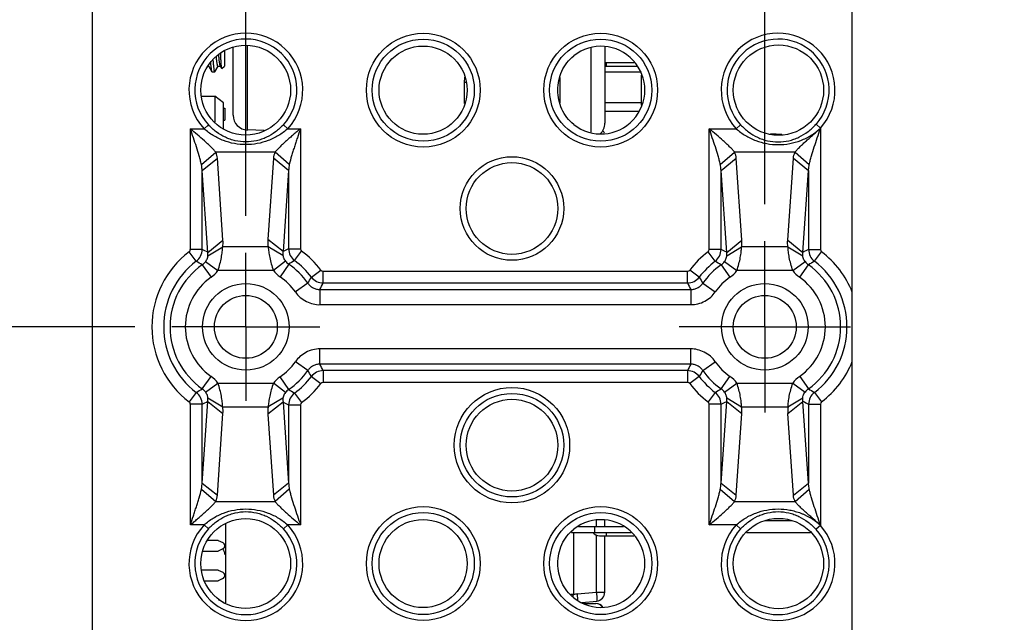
# Model space of a CAD drawing. Header units: inches. Extents: x 0 to 34, y 0 to 22.
# Tile 7 of 121: x 7.7 to 9.4, y 9.8 to 10.9. Entities that reach past the tile are written whole.
import ezdxf

# ---------------------------------------------------------------- set-up
doc = ezdxf.new("R2010")
doc.units = ezdxf.units.IN
doc.header["$LTSCALE"] = 1.87
doc.header["$MEASUREMENT"] = 0
doc.linetypes.add('CENTER', pattern=[0.6, 0.375, -0.075, 0.075, -0.075])
doc.layers.get('0').update_dxf_attribs({"linetype": 'CONTINUOUS'})
for name, color, linetype in [('02___PRT_ALL_AXES', 7, 'CONTINUOUS'), ('COSMETIC', 7, 'CONTINUOUS'), ('DEFAULT_1', 7, 'CENTER'), ('DIMENSIONS', 7, 'CONTINUOUS')]:
    doc.layers.add(name, color=color, linetype=linetype)
doc.styles.get("Standard").update_dxf_attribs({"font": 'txt', "width": 0.8})
doc.dimstyles.new('DIMSTYLE_1', dxfattribs={"dimtxt": 0.125, "dimasz": 0.18, "dimexe": 0.125, "dimexo": 0.0625, "dimgap": 0.0625, "dimtad": 0, "dimtih": 1, "dimtoh": 1, "dimdec": 3, "dimzin": 4, "dimdsep": 46, "dimtxsty": 'STANDARD', "dimblk": '_FILLED', "dimblk1": '_FILLED', "dimblk2": '_FILLED', "dimcen": 0.09, "dimadec": 0, "dimazin": 0, "dimtp": 0.001, "dimtm": 0.001, "dimtfac": 1, "dimtdec": 3, "dimtofl": 0, "dimtmove": 0, "dimatfit": 3, "dimldrblk": '_FILLED', "dimfxl": 1, "dimtolj": 1, "dimtzin": 4, "dimarcsym": 0})

# ---------------------------------------------------------------- blocks, each defined once
blk = doc.blocks.new('_FILLED')
at = {"color": 0, "linetype": 'BYBLOCK'}
blk.add_solid([(0, 0), (-1, 0.1736), (-1, -0.1736)], dxfattribs=at)
blk = doc.blocks.new('*D5')
at = {"layer": 'DIMENSIONS', "color": 2, "linetype": 'CONTINUOUS'}
for p, q in [((5.5497, 11.277), (5.5497, 11.637)), ((7.7822, 11.277), (5.4247, 11.277)), ((7.9171, 10.337), (5.4247, 10.337)), ((5.5497, 10.337), (5.5497, 9.977))]:
    blk.add_line(p, q, dxfattribs=at)
at = {"layer": 'DIMENSIONS', "color": 2, "linetype": 'CONTINUOUS', "xscale": 0.18, "yscale": 0.18, "zscale": 0.18}
for p, rotation in [((5.5497, 11.277), 270), ((5.5497, 10.337), 90)]:
    blk.add_blockref('_FILLED', p, dxfattribs=dict(at, rotation=rotation))
at = {"layer": 'DIMENSIONS', "color": 2, "linetype": 'CONTINUOUS', "insert": (5.5497, 10.8695), "char_height": 0.125, "width": 1.225, "attachment_point": 2, "line_spacing_factor": 0.9}
blk.add_mtext('.940{\\Ftxt.shx;\\W1.000000;\\H0.125000; }[23.88]', dxfattribs=at)
blk = doc.blocks.new('*D6')
at = {"layer": 'DIMENSIONS', "color": 2, "linetype": 'CONTINUOUS'}
for p, q in [((8.1047, 10.5246), (8.1047, 12.652)), ((8.9822, 10.5445), (8.9822, 12.652)), ((8.1047, 12.527), (7.7447, 12.527)), ((8.9822, 12.527), (9.3422, 12.527))]:
    blk.add_line(p, q, dxfattribs=at)
at = {"layer": 'DIMENSIONS', "color": 2, "linetype": 'CONTINUOUS', "xscale": 0.18, "yscale": 0.18, "zscale": 0.18}
blk.add_blockref('_FILLED', (8.1047, 12.527), dxfattribs=at)
at = {"layer": 'DIMENSIONS', "color": 2, "linetype": 'CONTINUOUS', "xscale": 0.18, "yscale": 0.18, "zscale": 0.18, "rotation": 180}
blk.add_blockref('_FILLED', (8.9822, 12.527), dxfattribs=at)
at = {"layer": 'DIMENSIONS', "color": 2, "linetype": 'CONTINUOUS', "insert": (8.3935, 12.5895), "char_height": 0.125, "width": 0.7, "attachment_point": 2, "line_spacing_factor": 0.9}
blk.add_mtext('.878\\P[22.29]', dxfattribs=at)
blk = doc.blocks.new('*D7')
at = {"layer": 'DIMENSIONS', "color": 2, "linetype": 'CONTINUOUS'}
for p, q in [((6.7997, 10.9395), (6.7997, 11.902)), ((8.1047, 10.5246), (8.1047, 11.902)), ((6.7997, 11.777), (6.428, 11.777)), ((8.1047, 11.777), (8.4647, 11.777))]:
    blk.add_line(p, q, dxfattribs=at)
at = {"layer": 'DIMENSIONS', "color": 2, "linetype": 'CONTINUOUS', "xscale": 0.18, "yscale": 0.18, "zscale": 0.18}
blk.add_blockref('_FILLED', (6.7997, 11.777), dxfattribs=at)
at = {"layer": 'DIMENSIONS', "color": 2, "linetype": 'CONTINUOUS', "xscale": 0.18, "yscale": 0.18, "zscale": 0.18, "rotation": 180}
blk.add_blockref('_FILLED', (8.1047, 11.777), dxfattribs=at)
at = {"layer": 'DIMENSIONS', "color": 2, "linetype": 'CONTINUOUS', "insert": (6.3655, 11.8395), "char_height": 0.125, "width": 1.325, "attachment_point": 3, "line_spacing_factor": 0.9}
blk.add_mtext('1.305{\\Ftxt.shx;\\W1.000000;\\H0.125000; }[33.15]', dxfattribs=at)
blk = doc.blocks.new('*D8')
at = {"layer": 'DIMENSIONS', "color": 2, "linetype": 'CONTINUOUS'}
for p, q in [((8.9822, 10.5445), (8.9822, 11.902)), ((10.4497, 10.9395), (10.4497, 11.902)), ((8.9822, 11.777), (8.6222, 11.777)), ((10.4497, 11.777), (10.8334, 11.777))]:
    blk.add_line(p, q, dxfattribs=at)
at = {"layer": 'DIMENSIONS', "color": 2, "linetype": 'CONTINUOUS', "xscale": 0.18, "yscale": 0.18, "zscale": 0.18}
blk.add_blockref('_FILLED', (8.9822, 11.777), dxfattribs=at)
at = {"layer": 'DIMENSIONS', "color": 2, "linetype": 'CONTINUOUS', "xscale": 0.18, "yscale": 0.18, "zscale": 0.18, "rotation": 180}
blk.add_blockref('_FILLED', (10.4497, 11.777), dxfattribs=at)
at = {"layer": 'DIMENSIONS', "color": 2, "linetype": 'CONTINUOUS', "insert": (10.8959, 11.8395), "char_height": 0.125, "width": 1.325, "attachment_point": 1, "line_spacing_factor": 0.9}
blk.add_mtext('1.468{\\Ftxt.shx;\\W1.000000;\\H0.125000; }[37.27]', dxfattribs=at)
blk = doc.blocks.new('*D9')
at = {"layer": 'DIMENSIONS', "color": 2, "linetype": 'CONTINUOUS'}
for p, q in [((7.9171, 10.337), (4.6747, 10.337)), ((4.7997, 10.337), (4.7997, 7.862)), ((4.7997, 5.137), (4.7997, 7.612)), ((7.8297, 5.137), (4.6747, 5.137))]:
    blk.add_line(p, q, dxfattribs=at)
at = {"layer": 'DIMENSIONS', "color": 2, "linetype": 'CONTINUOUS', "xscale": 0.18, "yscale": 0.18, "zscale": 0.18}
for p, rotation in [((4.7997, 10.337), 90), ((4.7997, 5.137), 270)]:
    blk.add_blockref('_FILLED', p, dxfattribs=dict(at, rotation=rotation))
at = {"layer": 'DIMENSIONS', "color": 2, "linetype": 'CONTINUOUS', "insert": (4.7997, 7.7995), "char_height": 0.125, "width": 1.425, "attachment_point": 2, "line_spacing_factor": 0.9}
blk.add_mtext('5.200{\\Ftxt.shx;\\W1.000000;\\H0.125000; }[132.08]', dxfattribs=at)

msp = doc.modelspace()

# ---------------------------------------------------------------- linework, layer by layer
at = {"color": 7, "linetype": 'CONTINUOUS'}
for p, q in [((7.8447, 11.277), (7.8447, 4.427)), ((9.1297, 4.427), (9.1297, 11.277)), ((8.0832, 10.6946), (8.0832, 10.8093)), ((8.1074, 10.6697), (8.1074, 10.813)), ((8.688, 10.8083), (8.688, 10.6658)), ((8.7117, 10.8112), (8.7117, 10.681)), ((8.0684, 10.8026), (8.0684, 10.7778)), ((8.0409, 10.7778), (8.0419, 10.7778)), ((8.0417, 10.7781), (8.0415, 10.7785)), ((8.0417, 10.7781), (8.0474, 10.7682)), ((8.0521, 10.7682), (8.0576, 10.7778)), ((8.0575, 10.7778), (8.0615, 10.7778)), ((8.0614, 10.7781), (8.0615, 10.7778)), ((8.0615, 10.7778), (8.064, 10.7736)), ((8.0642, 10.7736), (8.064, 10.7736)), ((8.7621, 10.783), (8.7117, 10.783)), ((8.7671, 10.777), (8.7117, 10.777)), ((8.7147, 10.777), (8.7147, 10.783)), ((8.0477, 10.768), (8.0474, 10.7682)), ((8.0518, 10.768), (8.0521, 10.7682)), ((8.4744, 10.7589), (8.4741, 10.7501)), ((8.6354, 10.7582), (8.6354, 10.7158)), ((8.7737, 10.7672), (8.7117, 10.7672)), ((8.7737, 10.7118), (8.7737, 10.7623)), ((8.4741, 10.7501), (8.4741, 10.7143)), ((8.0671, 10.7065), (8.0691, 10.7065)), ((8.0691, 10.7065), (8.0691, 10.6865)), ((8.7117, 10.7164), (8.7737, 10.7164)), ((8.7697, 10.7007), (8.7117, 10.7007)), ((8.034, 10.6718), (8.0413, 10.6786)), ((8.0671, 10.6865), (8.0691, 10.6865)), ((8.1755, 10.6718), (8.1682, 10.6786)), ((8.9413, 10.6786), (8.934, 10.6718)), ((9.0689, 10.6793), (9.0762, 10.6727)), ((9.0762, 10.6727), (9.0762, 10.4678)), ((8.0108, 10.4678), (8.0108, 10.6718)), ((8.0108, 10.6718), (8.034, 10.6718)), ((8.1356, 10.6687), (8.1074, 10.6697)), ((8.1755, 10.6718), (8.197, 10.6718)), ((8.197, 10.6718), (8.197, 10.4691)), ((8.8883, 10.4678), (8.8883, 10.6718)), ((8.8883, 10.6718), (8.934, 10.6718)), ((9.0109, 10.6618), (8.9916, 10.6631)), ((8.0295, 10.6115), (8.0537, 10.632)), ((8.154, 10.632), (8.0537, 10.632)), ((8.1782, 10.6115), (8.154, 10.632)), ((8.907, 10.6115), (8.9312, 10.632)), ((9.0333, 10.632), (8.9312, 10.632)), ((9.0333, 10.632), (9.0575, 10.6115)), ((8.0307, 10.6013), (8.0565, 10.6218)), ((8.066, 10.4835), (8.0565, 10.6218)), ((8.1512, 10.6218), (8.1418, 10.4848)), ((8.177, 10.6013), (8.1512, 10.6218)), ((8.9082, 10.6013), (8.934, 10.6218)), ((8.9435, 10.4835), (8.934, 10.6218)), ((9.0209, 10.4835), (9.0305, 10.6218)), ((9.0305, 10.6218), (9.0562, 10.6013)), ((8.0307, 10.4678), (8.0307, 10.6013)), ((8.0403, 10.4629), (8.0307, 10.6013)), ((8.177, 10.6013), (8.1675, 10.4642)), ((8.177, 10.6013), (8.177, 10.4691)), ((8.9082, 10.4678), (8.9082, 10.6013)), ((8.9178, 10.4629), (8.9082, 10.6013)), ((9.0467, 10.4629), (9.0562, 10.6013)), ((9.0562, 10.6013), (9.0562, 10.4678)), ((8.0403, 10.4629), (8.066, 10.4835)), ((8.1675, 10.4642), (8.1418, 10.4848)), ((8.9178, 10.4629), (8.9435, 10.4835)), ((9.0209, 10.4835), (9.0467, 10.4629)), ((8.0208, 10.4479), (8.0088, 10.4638)), ((8.0307, 10.4678), (8.0108, 10.4678)), ((8.0405, 10.4571), (8.0656, 10.4721)), ((8.1424, 10.4721), (8.0656, 10.4721)), ((8.1674, 10.4577), (8.1424, 10.4721)), ((8.177, 10.4691), (8.197, 10.4691)), ((8.1872, 10.449), (8.199, 10.4651)), ((8.8983, 10.4479), (8.8863, 10.4638)), ((8.9082, 10.4678), (8.8883, 10.4678)), ((8.918, 10.4571), (8.9431, 10.4721)), ((9.0214, 10.4721), (8.9431, 10.4721)), ((9.0214, 10.4721), (9.0465, 10.4571)), ((9.0562, 10.4678), (9.0762, 10.4678)), ((9.0661, 10.4479), (9.0782, 10.4638)), ((8.031, 10.4419), (8.0458, 10.4208)), ((8.0367, 10.4475), (8.0575, 10.4322)), ((8.1715, 10.4481), (8.1512, 10.4322)), ((8.1771, 10.4429), (8.1625, 10.4216)), ((8.9085, 10.4419), (8.9233, 10.4208)), ((8.9142, 10.4475), (8.935, 10.4322)), ((9.0295, 10.4322), (9.0503, 10.4475)), ((9.0412, 10.4208), (9.056, 10.4419)), ((8.1512, 10.4322), (8.0575, 10.4322)), ((8.2156, 10.4209), (8.2315, 10.433)), ((8.2355, 10.4111), (8.2355, 10.431)), ((8.2355, 10.431), (8.8515, 10.431)), ((8.8515, 10.4111), (8.8515, 10.431)), ((8.8714, 10.4209), (8.8555, 10.433)), ((9.0295, 10.4322), (8.935, 10.4322)), ((8.2096, 10.4108), (8.1885, 10.396)), ((8.2355, 10.4111), (8.8515, 10.4111)), ((8.8774, 10.4108), (8.8985, 10.396)), ((8.23, 10.4002), (8.23, 10.3745)), ((8.23, 10.4002), (8.857, 10.4002)), ((8.857, 10.4002), (8.857, 10.3745)), ((8.23, 10.3745), (8.857, 10.3745)), ((8.23, 10.2739), (8.23, 10.2996)), ((8.857, 10.2996), (8.23, 10.2996)), ((8.857, 10.2739), (8.857, 10.2996)), ((8.2096, 10.2633), (8.1885, 10.2781)), ((8.857, 10.2739), (8.23, 10.2739)), ((8.8774, 10.2633), (8.8985, 10.2781)), ((8.2355, 10.263), (8.2355, 10.2431)), ((8.8515, 10.263), (8.2355, 10.263)), ((8.8515, 10.263), (8.8515, 10.2431)), ((8.031, 10.2322), (8.0458, 10.2533)), ((8.0367, 10.2266), (8.0575, 10.2418)), ((8.0575, 10.2418), (8.1512, 10.2418)), ((8.1715, 10.226), (8.1512, 10.2418)), ((8.1771, 10.2312), (8.1625, 10.2525)), ((8.2156, 10.2531), (8.2315, 10.2411)), ((8.8515, 10.2431), (8.2355, 10.2431)), ((8.8714, 10.2531), (8.8555, 10.2411)), ((8.9085, 10.2322), (8.9233, 10.2533)), ((8.9142, 10.2266), (8.935, 10.2418)), ((8.935, 10.2418), (9.0295, 10.2418)), ((9.0295, 10.2418), (9.0503, 10.2266)), ((9.0412, 10.2533), (9.056, 10.2322)), ((8.0208, 10.2262), (8.0088, 10.2103)), ((8.1872, 10.2251), (8.199, 10.209)), ((8.8983, 10.2262), (8.8863, 10.2103)), ((9.0661, 10.2262), (9.0782, 10.2103)), ((8.0307, 10.0728), (8.0403, 10.2111)), ((8.0403, 10.2111), (8.066, 10.1906)), ((8.0405, 10.217), (8.0656, 10.202)), ((8.1675, 10.2099), (8.1418, 10.1893)), ((8.1674, 10.2164), (8.1424, 10.202)), ((8.1675, 10.2099), (8.177, 10.0728)), ((8.9082, 10.0728), (8.9178, 10.2111)), ((8.9178, 10.2111), (8.9435, 10.1906)), ((8.918, 10.217), (8.9431, 10.202)), ((9.0209, 10.1906), (9.0467, 10.2111)), ((9.0214, 10.202), (9.0465, 10.217)), ((9.0562, 10.0728), (9.0467, 10.2111)), ((8.0108, 10.0022), (8.0108, 10.2063)), ((8.0307, 10.2063), (8.0108, 10.2063)), ((8.0307, 10.0728), (8.0307, 10.2063)), ((8.0565, 10.0523), (8.066, 10.1906)), ((8.0656, 10.202), (8.1424, 10.202)), ((8.177, 10.205), (8.177, 10.0728)), ((8.177, 10.205), (8.197, 10.205)), ((8.197, 10.205), (8.197, 10.0022)), ((8.8883, 10.0022), (8.8883, 10.2063)), ((8.9082, 10.2063), (8.8883, 10.2063)), ((8.9082, 10.0728), (8.9082, 10.2063)), ((8.934, 10.0523), (8.9435, 10.1906)), ((8.9431, 10.202), (9.0214, 10.202)), ((9.0305, 10.0523), (9.0209, 10.1906)), ((9.0562, 10.2063), (9.0562, 10.0728)), ((9.0562, 10.2063), (9.0762, 10.2063)), ((9.0762, 10.2063), (9.0762, 10.0014)), ((8.1418, 10.1893), (8.1512, 10.0523)), ((8.0295, 10.0626), (8.0537, 10.0421)), ((8.0307, 10.0728), (8.0565, 10.0523)), ((8.177, 10.0728), (8.1512, 10.0523)), ((8.1782, 10.0626), (8.154, 10.0421)), ((8.907, 10.0626), (8.9312, 10.0421)), ((8.9082, 10.0728), (8.934, 10.0523)), ((9.0305, 10.0523), (9.0562, 10.0728)), ((9.0333, 10.0421), (9.0575, 10.0626)), ((8.0537, 10.0421), (8.154, 10.0421)), ((8.9312, 10.0421), (9.0333, 10.0421)), ((8.6975, 9.9995), (8.6975, 10.0112)), ((8.7117, 9.9995), (8.7117, 10.0112)), ((9.0287, 10.0093), (8.9826, 10.0093)), ((8.034, 10.0022), (8.0108, 10.0022)), ((8.034, 10.0022), (8.0413, 9.9955)), ((8.0701, 10.0036), (8.0701, 9.8705)), ((8.1755, 10.0022), (8.1682, 9.9955)), ((8.197, 10.0022), (8.1755, 10.0022)), ((8.6556, 9.9913), (8.6556, 9.9896)), ((8.6671, 9.9995), (8.7431, 9.9995)), ((8.695, 9.9896), (8.695, 9.9995)), ((8.934, 10.0022), (8.8883, 10.0022)), ((8.934, 10.0022), (8.9413, 9.9955)), ((9.0762, 10.0014), (9.0689, 9.9948)), ((8.058, 9.976), (8.0394, 9.976)), ((8.058, 9.976), (8.0656, 9.9725)), ((8.6556, 9.9896), (8.7564, 9.9896)), ((8.6591, 9.9799), (8.6591, 9.9896)), ((8.6591, 9.8845), (8.6591, 9.9799)), ((8.6975, 9.8885), (8.6975, 9.985)), ((8.7029, 9.9837), (8.7614, 9.9837)), ((8.7117, 9.8885), (8.7117, 9.9837)), ((8.7147, 9.9837), (8.7147, 9.9896)), ((8.9512, 9.9896), (9.0593, 9.9896)), ((8.0325, 9.958), (8.058, 9.958)), ((8.0656, 9.9616), (8.058, 9.958)), ((8.058, 9.926), (8.0296, 9.926)), ((8.058, 9.926), (8.0656, 9.9225)), ((8.0354, 9.908), (8.058, 9.908)), ((8.0656, 9.9116), (8.058, 9.908)), ((8.058, 9.876), (8.0656, 9.8725)), ((8.6591, 9.8845), (8.654, 9.8845)), ((8.6574, 9.8824), (8.6591, 9.8845)), ((8.6649, 9.8856), (8.6975, 9.8885)), ((8.6649, 9.8856), (8.6656, 9.8751)), ((8.673, 9.8713), (8.698, 9.8735)), ((8.6975, 9.8885), (8.7117, 9.8885)), ((8.6764, 9.8695), (8.6967, 9.8695))]:
    msp.add_line(p, q, dxfattribs=at)
at = {"color": 6, "linetype": 'CONTINUOUS'}
for p, q in [((8.0296, 10.727), (8.0521, 10.727)), ((8.0521, 10.727), (8.0521, 10.683)), ((8.0671, 10.7153), (8.0521, 10.727)), ((8.0671, 10.6722), (8.0671, 10.7153))]:
    msp.add_line(p, q, dxfattribs=at)
at = {"color": 7, "linetype": 'CONTINUOUS'}
for centre, radius in [((8.4047, 10.737), 0.0962), ((8.4047, 10.737), 0.0863), ((8.7047, 10.737), 0.0962), ((8.7047, 10.737), 0.0863), ((8.5547, 10.537), 0.0875), ((8.5547, 10.537), 0.0775), ((8.1047, 10.337), 0.0732), ((8.9822, 10.337), 0.0732), ((8.1047, 10.337), 0.0532), ((8.9822, 10.337), 0.0532), ((8.5547, 10.137), 0.0975), ((8.5547, 10.137), 0.0875), ((8.5547, 10.137), 0.0775), ((8.4047, 9.937), 0.0962), ((8.4047, 9.937), 0.0863), ((8.7047, 9.937), 0.0962), ((8.7047, 9.937), 0.0863)]:
    msp.add_circle(centre, radius, dxfattribs=at)
for centre, radius, start, end in [((8.1047, 10.737), 0.0962, 317.3287, 222.6713), ((8.1047, 10.737), 0.0863, 317.3287, 222.6713), ((9.0047, 10.737), 0.0962, 317.9947, 222.6713), ((9.0047, 10.737), 0.0863, 317.9749, 222.6713), ((8.4733, 10.6966), 0.0535, 85.0646, 89.0899), ((8.1082, 10.6946), 0.025, 180, 268), ((8.6867, 10.681), 0.025, 313.6027, 360), ((8.6967, 10.6595), 0.015, 18.3399, 39.5947), ((8.1955, 10.481), 0.0539, 176.0293, 189.5918), ((8.1047, 10.337), 0.159, 127.1276, 232.8724), ((8.0058, 10.4678), 0.00499, 307.123, 0.0046), ((8.0057, 10.4678), 0.025, 307.1927, 359.9349), ((7.7148, 9.8322), 0.7098, 62.7039, 63.5669), ((8.4883, 9.8529), 0.6903, 116.8081, 117.6903), ((8.202, 10.4691), 0.025, 180.0663, 233.5692), ((8.202, 10.4691), 0.00499, 179.9952, 233.6403), ((8.1047, 10.337), 0.159, 37.1276, 53.6355), ((8.9822, 10.337), 0.159, 127.1276, 142.8724), ((8.8833, 10.4678), 0.00499, 307.123, 0.0046), ((8.8832, 10.4678), 0.025, 307.1927, 359.9349), ((8.5923, 9.8322), 0.7098, 62.7039, 63.5669), ((9.3674, 9.8416), 0.6992, 116.4265, 117.3026), ((9.0813, 10.4678), 0.025, 180.0651, 232.8073), ((9.0812, 10.4678), 0.00499, 179.9954, 232.877), ((8.9822, 10.337), 0.159, 21.5401, 52.8724), ((8.1047, 10.337), 0.139, 127.1276, 232.8724), ((8.1047, 10.337), 0.1282, 125.1393, 234.8607), ((7.7705, 10.0145), 0.5004, 58.6409, 59.9892), ((8.0167, 10.4622), 0.0249, 305.0452, 323.6659), ((8.1911, 10.4635), 0.0249, 218.0671, 235.7445), ((8.4325, 10.0311), 0.4846, 120.4171, 121.8131), ((8.1047, 10.337), 0.1282, 35.1393, 55.6574), ((8.1047, 10.337), 0.139, 37.1276, 53.6355), ((8.9822, 10.337), 0.139, 127.1276, 142.8724), ((8.9822, 10.337), 0.1282, 125.1393, 144.8607), ((8.648, 10.0145), 0.5004, 58.6409, 59.9892), ((8.8942, 10.4622), 0.0249, 305.0452, 323.6659), ((9.0703, 10.4622), 0.0249, 216.3341, 234.9548), ((9.3113, 10.0231), 0.4904, 119.997, 121.3729), ((8.9822, 10.337), 0.1282, 305.1393, 54.8607), ((8.9822, 10.337), 0.139, 307.1276, 52.8724), ((8.0166, 10.4623), 0.0507, 305.1327, 323.7), ((8.1911, 10.4635), 0.0507, 218.0208, 235.6633), ((8.2355, 10.436), 0.00499, 217.123, 270.0046), ((8.8515, 10.436), 0.00499, 269.9954, 322.877), ((8.8941, 10.4623), 0.0507, 305.1327, 323.7), ((9.0704, 10.4623), 0.0507, 216.3, 234.8673), ((8.1047, 10.337), 0.1024, 125.1393, 234.8607), ((8.1047, 10.337), 0.1024, 35.1393, 55.6574), ((7.7822, 10.6712), 0.5004, 328.6409, 329.9892), ((8.2355, 10.4361), 0.025, 217.1927, 269.9349), ((7.6032, 10.7254), 0.7061, 332.5825, 333.5679), ((8.8515, 10.4361), 0.025, 270.0651, 322.8073), ((9.4732, 10.72), 0.6942, 206.4236, 207.4259), ((9.2962, 10.6661), 0.4904, 209.997, 211.3728), ((8.9822, 10.337), 0.1024, 125.1393, 144.8607), ((8.9822, 10.337), 0.1024, 305.1393, 54.8607), ((8.1047, 10.337), 0.1024, 304.3426, 324.8607), ((7.6138, 9.9541), 0.6941, 26.4236, 27.426), ((9.4838, 9.9487), 0.7061, 152.5825, 153.5679), ((8.9822, 10.337), 0.1024, 215.1393, 234.8607), ((8.9822, 10.337), 0.159, 307.1276, 338.46), ((8.1047, 10.337), 0.1282, 304.3426, 324.8607), ((7.7908, 10.0079), 0.4904, 29.997, 31.3729), ((8.2355, 10.238), 0.025, 90.0651, 142.8073), ((8.8515, 10.238), 0.025, 37.1927, 89.9349), ((9.3047, 10.0029), 0.5004, 148.6409, 149.9892), ((8.9822, 10.337), 0.1282, 215.1393, 234.8607), ((8.0166, 10.2118), 0.0507, 36.3, 54.8673), ((8.1911, 10.2106), 0.0507, 124.3367, 141.9792), ((8.1047, 10.337), 0.139, 306.3645, 322.8724), ((8.1047, 10.337), 0.159, 306.3645, 322.8724), ((8.2355, 10.2381), 0.00499, 89.9954, 142.877), ((8.8515, 10.2381), 0.00499, 37.123, 90.0046), ((8.9822, 10.337), 0.159, 217.1276, 232.8724), ((8.9822, 10.337), 0.139, 217.1276, 232.8724), ((8.8941, 10.2118), 0.0507, 36.3, 54.8673), ((9.0704, 10.2118), 0.0507, 125.1327, 143.7), ((7.7756, 10.651), 0.4904, 299.997, 301.3729), ((8.0057, 10.2063), 0.025, 0.0651, 52.8073), ((8.0167, 10.2118), 0.0249, 36.3341, 54.9548), ((8.1911, 10.2106), 0.0249, 124.2599, 141.9285), ((8.202, 10.205), 0.025, 126.4307, 179.9337), ((8.4376, 10.6514), 0.4944, 238.2008, 239.569), ((8.6531, 10.651), 0.4904, 299.997, 301.3729), ((8.8832, 10.2063), 0.025, 0.0651, 52.8073), ((8.8942, 10.2118), 0.0249, 36.3341, 54.9548), ((9.0703, 10.2118), 0.0249, 125.0452, 143.6659), ((9.3164, 10.6595), 0.5004, 238.6409, 239.9892), ((9.0813, 10.2063), 0.025, 127.1927, 179.9349), ((8.0058, 10.2063), 0.00499, 359.9954, 52.877), ((7.7196, 10.8325), 0.6992, 296.4265, 297.3026), ((8.4931, 10.8303), 0.7007, 242.3162, 243.1854), ((8.202, 10.205), 0.00499, 126.3597, 180.0048), ((8.8833, 10.2063), 0.00499, 359.9954, 52.877), ((8.5971, 10.8324), 0.6992, 296.4265, 297.3026), ((9.3722, 10.8419), 0.7097, 242.7039, 243.567), ((9.0812, 10.2063), 0.00499, 127.123, 180.0046), ((8.0122, 10.1943), 0.0539, 356.0341, 8.2172), ((8.8897, 10.1943), 0.0539, 356.0341, 8.2172), ((9.0748, 10.1943), 0.0539, 171.7828, 183.9659), ((8.1047, 9.937), 0.0962, 137.3287, 42.6713), ((8.1047, 9.937), 0.0863, 137.3287, 42.6713), ((9.0047, 9.937), 0.0962, 137.3287, 42.0053), ((9.0047, 9.937), 0.0863, 137.3287, 42.0314), ((8.7029, 9.9975), 0.0138, 214.8499, 270), ((8.0631, 9.967), 0.006, 295, 65), ((8.0541, 9.9525), 0.015, 0, 38.1268), ((8.0631, 9.917), 0.006, 295, 65), ((8.6297, 9.9075), 0.0374, 316.3046, 317.801), ((8.6675, 9.8557), 0.03, 100.7974, 106.2652), ((8.6675, 9.8557), 0.03, 95.0104, 100.8069), ((8.6967, 9.8885), 0.015, 275, 360), ((8.6967, 9.8545), 0.015, 37.8976, 90)]:
    msp.add_arc(centre, radius, start, end, dxfattribs=at)
for centre, major_axis, ratio in [((8.1044, 10.737), (0.0759, 0), 0.999988), ((8.4044, 10.737), (0.0745, 0), 0.999988), ((9.0053, 10.737), (0.0763, 0), 0.999973), ((8.1044, 9.937), (0.0759, 0), 0.999988), ((8.4044, 9.937), (0.0745, 0), 0.999988), ((9.0053, 9.937), (0.0763, 0), 0.999973)]:
    msp.add_ellipse(centre, major_axis=major_axis, ratio=ratio, dxfattribs=at)
for centre in [(8.7053, 10.737), (8.7053, 9.937)]:
    msp.add_ellipse(centre, major_axis=(0.0741, 0), ratio=0.999973, start_param=-2.242968, end_param=2.242968, dxfattribs=at)
for points, knots in [([(8.0575, 10.7778), (8.0573, 10.7778), (8.0571, 10.7781), (8.0569, 10.7785), (8.0567, 10.7792), (8.0564, 10.7804), (8.0561, 10.7823), (8.0558, 10.7846), (8.0553, 10.7887), (8.055, 10.7919), (8.0548, 10.7942)], [0, 0, 0, 0, 0.025464, 0.047943, 0.077821, 0.160335, 0.273003, 0.414915, 0.58462, 1, 1, 1, 1]), ([(8.0614, 10.7781), (8.0612, 10.7784), (8.061, 10.7791), (8.0607, 10.7803), (8.0604, 10.7821), (8.0601, 10.7843), (8.0598, 10.7869), (8.0593, 10.7912), (8.059, 10.7946), (8.0588, 10.797)], [0, 0, 0, 0, 0.044494, 0.113277, 0.206328, 0.322939, 0.462064, 0.622367, 1, 1, 1, 1]), ([(8.064, 10.7736), (8.0639, 10.7737), (8.0638, 10.774), (8.0637, 10.7745), (8.0636, 10.7752), (8.0634, 10.7764), (8.0632, 10.7785), (8.063, 10.7814), (8.0628, 10.785), (8.0626, 10.7892), (8.0623, 10.7939), (8.0622, 10.7972), (8.0621, 10.7989)], [0, 0, 0, 0, 0.012709, 0.032555, 0.059641, 0.093932, 0.183634, 0.300434, 0.442643, 0.608234, 0.794887, 1, 1, 1, 1]), ([(8.6591, 10.679), (8.6548, 10.6825), (8.6471, 10.6904), (8.6386, 10.7047), (8.6334, 10.7205), (8.6317, 10.737), (8.6334, 10.7536), (8.6386, 10.7694), (8.6471, 10.7837), (8.6548, 10.7916), (8.6591, 10.795)], [0, 0, 0, 0, 0.125417, 0.249385, 0.373875, 0.500011, 0.626133, 0.750616, 0.874583, 1, 1, 1, 1]), ([(8.0474, 10.7682), (8.0473, 10.7684), (8.0471, 10.769), (8.0469, 10.77), (8.0466, 10.7713), (8.0464, 10.773), (8.0462, 10.7751), (8.0458, 10.7784), (8.0456, 10.7811), (8.0454, 10.783)], [0, 0, 0, 0, 0.044542, 0.112639, 0.204484, 0.31976, 0.457824, 0.617905, 1, 1, 1, 1]), ([(8.0491, 10.7875), (8.0493, 10.7861), (8.0495, 10.7833), (8.0498, 10.7794), (8.0501, 10.7761), (8.0504, 10.7733), (8.0507, 10.7711), (8.051, 10.7696), (8.0513, 10.7688), (8.0514, 10.7684), (8.0516, 10.7681), (8.0517, 10.768), (8.0518, 10.768)], [0, 0, 0, 0, 0.220638, 0.417152, 0.587427, 0.729646, 0.842379, 0.924582, 0.954127, 0.976053, 0.99079, 1, 1, 1, 1]), ([(8.1047, 10.6494), (8.0987, 10.6494), (8.0897, 10.6505), (8.0782, 10.6538), (8.0672, 10.6583), (8.0543, 10.6661), (8.0454, 10.6741), (8.0413, 10.6786)], [0, 0, 0, 0, 0.251629, 0.376314, 0.500355, 0.748552, 1, 1, 1, 1]), ([(8.1682, 10.6786), (8.1641, 10.6741), (8.1552, 10.6661), (8.1423, 10.6583), (8.1313, 10.6538), (8.1198, 10.6505), (8.1108, 10.6494), (8.1047, 10.6494)], [0, 0, 0, 0, 0.251382, 0.499613, 0.623674, 0.748369, 1, 1, 1, 1]), ([(8.9413, 10.6786), (8.9454, 10.6741), (8.9543, 10.6661), (8.9672, 10.6583), (8.9782, 10.6538), (8.9897, 10.6505), (8.9987, 10.6494), (9.0047, 10.6494)], [0, 0, 0, 0, 0.251459, 0.499739, 0.623795, 0.748478, 1, 1, 1, 1]), ([(9.0047, 10.6494), (9.0108, 10.6494), (9.02, 10.6505), (9.0316, 10.6539), (9.0428, 10.6585), (9.0558, 10.6665), (9.0648, 10.6748), (9.0688, 10.6793)], [0, 0, 0, 0, 0.25144, 0.376095, 0.500135, 0.748464, 1, 1, 1, 1]), ([(8.0295, 10.6115), (8.029, 10.6139), (8.0278, 10.6187), (8.025, 10.6286), (8.0211, 10.6412), (8.016, 10.6565), (8.0125, 10.6667), (8.0108, 10.6718)], [0, 0, 0, 0, 0.116079, 0.237214, 0.4873, 0.742636, 1, 1, 1, 1]), ([(8.0537, 10.632), (8.0525, 10.6336), (8.0498, 10.6368), (8.0451, 10.6416), (8.04, 10.6465), (8.0325, 10.6532), (8.0227, 10.6617), (8.0148, 10.6685), (8.0108, 10.6718)], [0, 0, 0, 0, 0.101753, 0.216415, 0.338918, 0.466577, 0.730627, 1, 1, 1, 1]), ([(8.1047, 10.6449), (8.0983, 10.6449), (8.0853, 10.6461), (8.0667, 10.6513), (8.0492, 10.6598), (8.0388, 10.6675), (8.034, 10.6718)], [0, 0, 0, 0, 0.251148, 0.500374, 0.74923, 1, 1, 1, 1]), ([(8.1755, 10.6718), (8.1707, 10.6675), (8.1603, 10.6598), (8.1428, 10.6513), (8.1241, 10.6461), (8.1112, 10.6449), (8.1047, 10.6449)], [0, 0, 0, 0, 0.250717, 0.499598, 0.748847, 1, 1, 1, 1]), ([(8.197, 10.6718), (8.1949, 10.6702), (8.1909, 10.6668), (8.1849, 10.6617), (8.1791, 10.6565), (8.1733, 10.6515), (8.1678, 10.6465), (8.1626, 10.6416), (8.1581, 10.6368), (8.1553, 10.6336), (8.154, 10.632)], [0, 0, 0, 0, 0.134773, 0.269095, 0.402257, 0.53336, 0.660894, 0.783268, 0.897795, 1, 1, 1, 1]), ([(8.197, 10.6718), (8.1953, 10.6667), (8.1926, 10.659), (8.1892, 10.6488), (8.1867, 10.6411), (8.1843, 10.6336), (8.1813, 10.6237), (8.1792, 10.6164), (8.1782, 10.6115)], [0, 0, 0, 0, 0.257267, 0.385358, 0.512668, 0.638642, 0.762665, 1, 1, 1, 1]), ([(8.907, 10.6115), (8.9065, 10.6139), (8.9053, 10.6187), (8.9025, 10.6286), (8.8986, 10.6412), (8.8935, 10.6565), (8.89, 10.6667), (8.8883, 10.6718)], [0, 0, 0, 0, 0.116086, 0.237211, 0.487299, 0.742635, 1, 1, 1, 1]), ([(8.9312, 10.632), (8.93, 10.6336), (8.9273, 10.6368), (8.9226, 10.6416), (8.9175, 10.6465), (8.91, 10.6532), (8.9002, 10.6617), (8.8923, 10.6685), (8.8883, 10.6718)], [0, 0, 0, 0, 0.101762, 0.216407, 0.33891, 0.466572, 0.730624, 1, 1, 1, 1]), ([(8.934, 10.6718), (8.9388, 10.6675), (8.9492, 10.6598), (8.9667, 10.6513), (8.9854, 10.6461), (8.9983, 10.6449), (9.0047, 10.6449)], [0, 0, 0, 0, 0.250773, 0.499686, 0.748919, 1, 1, 1, 1]), ([(9.0047, 10.6449), (9.0113, 10.6449), (9.0244, 10.6461), (9.0433, 10.6515), (9.058, 10.6587), (9.0674, 10.6652), (9.0725, 10.6693), (9.075, 10.6714), (9.0762, 10.6725)], [0, 0, 0, 0, 0.250955, 0.500077, 0.748933, 0.874198, 0.937064, 1, 1, 1, 1]), ([(9.0333, 10.632), (9.0345, 10.6336), (9.0373, 10.6369), (9.0419, 10.6417), (9.0471, 10.6466), (9.0527, 10.6516), (9.0586, 10.6567), (9.0644, 10.6619), (9.0703, 10.6672), (9.0743, 10.6708), (9.0762, 10.6725)], [0, 0, 0, 0, 0.101741, 0.216432, 0.338977, 0.466649, 0.597576, 0.730697, 0.865103, 1, 1, 1, 1]), ([(9.0575, 10.6115), (9.058, 10.6139), (9.0592, 10.6187), (9.062, 10.6286), (9.0659, 10.6412), (9.071, 10.6565), (9.0745, 10.6667), (9.0762, 10.6718)], [0, 0, 0, 0, 0.116079, 0.237214, 0.487299, 0.742636, 1, 1, 1, 1]), ([(8.0565, 10.6218), (8.0564, 10.6235), (8.0558, 10.6271), (8.0545, 10.6304), (8.0537, 10.632)], [0, 0, 0, 0, 0.489292, 1, 1, 1, 1]), ([(8.154, 10.632), (8.1532, 10.6304), (8.1519, 10.6271), (8.1513, 10.6235), (8.1512, 10.6218)], [0, 0, 0, 0, 0.510708, 1, 1, 1, 1]), ([(8.934, 10.6218), (8.9339, 10.6235), (8.9333, 10.6271), (8.932, 10.6304), (8.9312, 10.632)], [0, 0, 0, 0, 0.489292, 1, 1, 1, 1]), ([(9.0305, 10.6218), (9.0306, 10.6235), (9.0312, 10.6271), (9.0325, 10.6304), (9.0333, 10.632)], [0, 0, 0, 0, 0.489292, 1, 1, 1, 1]), ([(8.0307, 10.6013), (8.0307, 10.6038), (8.0303, 10.6073), (8.0297, 10.6107), (8.0295, 10.6115)], [0, 0, 0, 0, 0.749411, 1, 1, 1, 1]), ([(8.1782, 10.6115), (8.178, 10.6107), (8.1774, 10.6073), (8.1771, 10.6038), (8.177, 10.6013)], [0, 0, 0, 0, 0.250589, 1, 1, 1, 1]), ([(8.9082, 10.6013), (8.9082, 10.6038), (8.9078, 10.6073), (8.9072, 10.6107), (8.907, 10.6115)], [0, 0, 0, 0, 0.749411, 1, 1, 1, 1]), ([(9.0562, 10.6013), (9.0563, 10.6038), (9.0566, 10.6073), (9.0573, 10.6107), (9.0575, 10.6115)], [0, 0, 0, 0, 0.749411, 1, 1, 1, 1]), ([(8.0656, 10.4721), (8.0658, 10.473), (8.0662, 10.4768), (8.0662, 10.4806), (8.066, 10.4835)], [0, 0, 0, 0, 0.251727, 1, 1, 1, 1]), ([(8.9431, 10.4721), (8.9433, 10.473), (8.9437, 10.4768), (8.9437, 10.4806), (8.9435, 10.4835)], [0, 0, 0, 0, 0.251727, 1, 1, 1, 1]), ([(9.0214, 10.4721), (9.0212, 10.473), (9.0208, 10.4768), (9.0207, 10.4806), (9.0209, 10.4835)], [0, 0, 0, 0, 0.251727, 1, 1, 1, 1]), ([(8.0367, 10.4475), (8.0379, 10.4491), (8.0396, 10.4522), (8.0404, 10.4557), (8.0405, 10.4571)], [0, 0, 0, 0, 0.580305, 1, 1, 1, 1]), ([(8.0405, 10.4571), (8.0406, 10.4586), (8.0406, 10.4605), (8.0403, 10.4625), (8.0403, 10.4629)], [0, 0, 0, 0, 0.749314, 1, 1, 1, 1]), ([(8.0575, 10.4322), (8.0588, 10.4359), (8.061, 10.4432), (8.0634, 10.4538), (8.0648, 10.4634), (8.0654, 10.4693), (8.0656, 10.4721)], [0, 0, 0, 0, 0.285639, 0.557464, 0.800162, 1, 1, 1, 1]), ([(8.1424, 10.4721), (8.1427, 10.4693), (8.1433, 10.4633), (8.1449, 10.4537), (8.1475, 10.4431), (8.1498, 10.4359), (8.1512, 10.4322)], [0, 0, 0, 0, 0.199877, 0.442635, 0.71449, 1, 1, 1, 1]), ([(8.1675, 10.4642), (8.1675, 10.4637), (8.1672, 10.4615), (8.1672, 10.4593), (8.1674, 10.4577)], [0, 0, 0, 0, 0.250607, 1, 1, 1, 1]), ([(8.1674, 10.4577), (8.1675, 10.4572), (8.1677, 10.4559), (8.1686, 10.4525), (8.1701, 10.4499), (8.1715, 10.4481)], [0, 0, 0, 0, 0.152849, 0.364889, 1, 1, 1, 1]), ([(8.9142, 10.4475), (8.9154, 10.4491), (8.9171, 10.4522), (8.9179, 10.4557), (8.918, 10.4571)], [0, 0, 0, 0, 0.580305, 1, 1, 1, 1]), ([(8.918, 10.4571), (8.9181, 10.4586), (8.9181, 10.4605), (8.9178, 10.4625), (8.9178, 10.4629)], [0, 0, 0, 0, 0.749314, 1, 1, 1, 1]), ([(8.935, 10.4322), (8.9363, 10.4359), (8.9385, 10.4432), (8.9409, 10.4538), (8.9423, 10.4634), (8.9429, 10.4693), (8.9431, 10.4721)], [0, 0, 0, 0, 0.285639, 0.557464, 0.800162, 1, 1, 1, 1]), ([(9.0295, 10.4322), (9.0283, 10.4359), (9.026, 10.4431), (9.0236, 10.4538), (9.0222, 10.4634), (9.0216, 10.4693), (9.0214, 10.4721)], [0, 0, 0, 0, 0.285459, 0.557168, 0.800034, 1, 1, 1, 1]), ([(9.0465, 10.4571), (9.0464, 10.4586), (9.0464, 10.4605), (9.0466, 10.4625), (9.0467, 10.4629)], [0, 0, 0, 0, 0.749314, 1, 1, 1, 1]), ([(9.0503, 10.4475), (9.0489, 10.4493), (9.0473, 10.4524), (9.0466, 10.4558), (9.0465, 10.4571)], [0, 0, 0, 0, 0.636146, 1, 1, 1, 1]), ([(8.2096, 10.4108), (8.2107, 10.4092), (8.2134, 10.4062), (8.2184, 10.4028), (8.224, 10.4007), (8.228, 10.4002), (8.23, 10.4002)], [0, 0, 0, 0, 0.249904, 0.500095, 0.750187, 1, 1, 1, 1]), ([(8.857, 10.4002), (8.859, 10.4002), (8.863, 10.4007), (8.8686, 10.4028), (8.8736, 10.4062), (8.8763, 10.4092), (8.8774, 10.4108)], [0, 0, 0, 0, 0.249895, 0.500075, 0.750178, 1, 1, 1, 1]), ([(8.1885, 10.396), (8.1907, 10.3926), (8.1964, 10.3864), (8.2068, 10.3796), (8.2182, 10.3753), (8.2261, 10.3743), (8.23, 10.3745)], [0, 0, 0, 0, 0.253373, 0.510645, 0.763052, 1, 1, 1, 1]), ([(8.857, 10.3745), (8.8611, 10.3743), (8.8693, 10.3754), (8.8809, 10.38), (8.891, 10.3868), (8.8964, 10.3928), (8.8985, 10.396)], [0, 0, 0, 0, 0.251571, 0.508478, 0.761511, 1, 1, 1, 1]), ([(8.23, 10.2996), (8.2259, 10.2998), (8.2176, 10.2987), (8.2061, 10.2941), (8.196, 10.2873), (8.1906, 10.2813), (8.1885, 10.2781)], [0, 0, 0, 0, 0.251571, 0.508478, 0.761511, 1, 1, 1, 1]), ([(8.8985, 10.2781), (8.8962, 10.2815), (8.8906, 10.2877), (8.8802, 10.2945), (8.8688, 10.2988), (8.8608, 10.2998), (8.857, 10.2996)], [0, 0, 0, 0, 0.253373, 0.510645, 0.763052, 1, 1, 1, 1]), ([(8.23, 10.2739), (8.228, 10.2739), (8.224, 10.2734), (8.2184, 10.2713), (8.2134, 10.2679), (8.2107, 10.2649), (8.2096, 10.2633)], [0, 0, 0, 0, 0.249895, 0.500076, 0.750178, 1, 1, 1, 1]), ([(8.8774, 10.2633), (8.8763, 10.2649), (8.8736, 10.2679), (8.8686, 10.2713), (8.863, 10.2734), (8.859, 10.2739), (8.857, 10.2739)], [0, 0, 0, 0, 0.249904, 0.500095, 0.750187, 1, 1, 1, 1]), ([(8.0656, 10.202), (8.0654, 10.2047), (8.0648, 10.2107), (8.0634, 10.2203), (8.061, 10.2309), (8.0588, 10.2382), (8.0575, 10.2418)], [0, 0, 0, 0, 0.199819, 0.442488, 0.714344, 1, 1, 1, 1]), ([(8.1512, 10.2418), (8.1498, 10.2382), (8.1475, 10.231), (8.1449, 10.2204), (8.1433, 10.2108), (8.1427, 10.2048), (8.1424, 10.202)], [0, 0, 0, 0, 0.285489, 0.55731, 0.800102, 1, 1, 1, 1]), ([(8.9431, 10.202), (8.9429, 10.2047), (8.9423, 10.2107), (8.9409, 10.2203), (8.9385, 10.2309), (8.9363, 10.2382), (8.935, 10.2418)], [0, 0, 0, 0, 0.199819, 0.442488, 0.714344, 1, 1, 1, 1]), ([(9.0214, 10.202), (9.0216, 10.2047), (9.0222, 10.2107), (9.0236, 10.2203), (9.026, 10.2309), (9.0282, 10.2382), (9.0295, 10.2418)], [0, 0, 0, 0, 0.199958, 0.442829, 0.714525, 1, 1, 1, 1]), ([(8.0405, 10.217), (8.0404, 10.2176), (8.0402, 10.2191), (8.0393, 10.2224), (8.0379, 10.225), (8.0367, 10.2266)], [0, 0, 0, 0, 0.184356, 0.415575, 1, 1, 1, 1]), ([(8.1715, 10.226), (8.1701, 10.2242), (8.1683, 10.2211), (8.1675, 10.2176), (8.1674, 10.2164)], [0, 0, 0, 0, 0.635604, 1, 1, 1, 1]), ([(8.918, 10.217), (8.9179, 10.2176), (8.9177, 10.2191), (8.9168, 10.2224), (8.9154, 10.225), (8.9142, 10.2266)], [0, 0, 0, 0, 0.184356, 0.415575, 1, 1, 1, 1]), ([(9.0465, 10.217), (9.0466, 10.2182), (9.0473, 10.2217), (9.0489, 10.2248), (9.0503, 10.2266)], [0, 0, 0, 0, 0.363761, 1, 1, 1, 1]), ([(8.0403, 10.2111), (8.0403, 10.2116), (8.0406, 10.2136), (8.0406, 10.2155), (8.0405, 10.217)], [0, 0, 0, 0, 0.250686, 1, 1, 1, 1]), ([(8.1674, 10.2164), (8.1673, 10.2158), (8.1672, 10.2137), (8.1673, 10.2115), (8.1675, 10.2099)], [0, 0, 0, 0, 0.250582, 1, 1, 1, 1]), ([(8.9178, 10.2111), (8.9178, 10.2116), (8.9181, 10.2136), (8.9181, 10.2155), (8.918, 10.217)], [0, 0, 0, 0, 0.250686, 1, 1, 1, 1]), ([(9.0467, 10.2111), (9.0466, 10.2116), (9.0464, 10.2136), (9.0464, 10.2155), (9.0465, 10.217)], [0, 0, 0, 0, 0.250686, 1, 1, 1, 1]), ([(8.1424, 10.202), (8.1422, 10.201), (8.1416, 10.1968), (8.1416, 10.1925), (8.1418, 10.1893)], [0, 0, 0, 0, 0.25223, 1, 1, 1, 1]), ([(8.0108, 10.0022), (8.0125, 10.0074), (8.0151, 10.0151), (8.0185, 10.0253), (8.021, 10.033), (8.0234, 10.0405), (8.0265, 10.0504), (8.0285, 10.0577), (8.0295, 10.0626)], [0, 0, 0, 0, 0.257267, 0.385358, 0.512668, 0.638642, 0.762665, 1, 1, 1, 1]), ([(8.0295, 10.0626), (8.0297, 10.0634), (8.0303, 10.0668), (8.0307, 10.0703), (8.0307, 10.0728)], [0, 0, 0, 0, 0.250589, 1, 1, 1, 1]), ([(8.177, 10.0728), (8.1771, 10.0703), (8.1774, 10.0668), (8.178, 10.0634), (8.1782, 10.0626)], [0, 0, 0, 0, 0.749411, 1, 1, 1, 1]), ([(8.1782, 10.0626), (8.1787, 10.0602), (8.1799, 10.0553), (8.1827, 10.0455), (8.1867, 10.0329), (8.1917, 10.0176), (8.1953, 10.0074), (8.197, 10.0022)], [0, 0, 0, 0, 0.116079, 0.237214, 0.4873, 0.742636, 1, 1, 1, 1]), ([(8.8883, 10.0022), (8.89, 10.0074), (8.8935, 10.0176), (8.8986, 10.0329), (8.9025, 10.0455), (8.9053, 10.0553), (8.9065, 10.0602), (8.907, 10.0626)], [0, 0, 0, 0, 0.257362, 0.512696, 0.762785, 0.883905, 1, 1, 1, 1]), ([(8.907, 10.0626), (8.9072, 10.0634), (8.9078, 10.0668), (8.9082, 10.0703), (8.9082, 10.0728)], [0, 0, 0, 0, 0.250589, 1, 1, 1, 1]), ([(9.0575, 10.0626), (9.0573, 10.0634), (9.0566, 10.0668), (9.0563, 10.0703), (9.0562, 10.0728)], [0, 0, 0, 0, 0.250589, 1, 1, 1, 1]), ([(9.0762, 10.0022), (9.0745, 10.0074), (9.071, 10.0176), (9.0659, 10.0329), (9.062, 10.0455), (9.0592, 10.0553), (9.058, 10.0602), (9.0575, 10.0626)], [0, 0, 0, 0, 0.257361, 0.512692, 0.762786, 0.883885, 1, 1, 1, 1]), ([(8.0108, 10.0022), (8.0128, 10.0039), (8.0168, 10.0073), (8.0228, 10.0124), (8.0287, 10.0176), (8.0344, 10.0226), (8.04, 10.0276), (8.0451, 10.0325), (8.0497, 10.0373), (8.0525, 10.0405), (8.0537, 10.0421)], [0, 0, 0, 0, 0.134773, 0.269095, 0.402257, 0.53336, 0.660894, 0.783268, 0.897795, 1, 1, 1, 1]), ([(8.0537, 10.0421), (8.0545, 10.0437), (8.0558, 10.047), (8.0564, 10.0506), (8.0565, 10.0523)], [0, 0, 0, 0, 0.510708, 1, 1, 1, 1]), ([(8.1512, 10.0523), (8.1513, 10.0506), (8.1519, 10.047), (8.1532, 10.0437), (8.154, 10.0421)], [0, 0, 0, 0, 0.489292, 1, 1, 1, 1]), ([(8.154, 10.0421), (8.1552, 10.0405), (8.158, 10.0373), (8.1626, 10.0325), (8.1678, 10.0276), (8.1752, 10.0209), (8.185, 10.0124), (8.1929, 10.0056), (8.197, 10.0022)], [0, 0, 0, 0, 0.101753, 0.216415, 0.338918, 0.466577, 0.730627, 1, 1, 1, 1]), ([(8.8883, 10.0022), (8.8923, 10.0056), (8.9002, 10.0124), (8.91, 10.0209), (8.9175, 10.0276), (8.9226, 10.0325), (8.9273, 10.0373), (8.93, 10.0405), (8.9312, 10.0421)], [0, 0, 0, 0, 0.26937, 0.533414, 0.661082, 0.783583, 0.898221, 1, 1, 1, 1]), ([(8.9312, 10.0421), (8.932, 10.0437), (8.9333, 10.047), (8.9339, 10.0506), (8.934, 10.0523)], [0, 0, 0, 0, 0.510708, 1, 1, 1, 1]), ([(9.0333, 10.0421), (9.0325, 10.0437), (9.0312, 10.047), (9.0306, 10.0506), (9.0305, 10.0523)], [0, 0, 0, 0, 0.510708, 1, 1, 1, 1]), ([(9.0761, 10.002), (9.0722, 10.0054), (9.0663, 10.0107), (9.0584, 10.0175), (9.0526, 10.0226), (9.047, 10.0276), (9.0419, 10.0325), (9.0372, 10.0373), (9.0345, 10.0405), (9.0333, 10.0421)], [0, 0, 0, 0, 0.269346, 0.402464, 0.533383, 0.661067, 0.78358, 0.898194, 1, 1, 1, 1]), ([(8.034, 10.0022), (8.0388, 10.0066), (8.0492, 10.0143), (8.0667, 10.0228), (8.0853, 10.028), (8.0983, 10.0292), (8.1047, 10.0292)], [0, 0, 0, 0, 0.250717, 0.499598, 0.748847, 1, 1, 1, 1]), ([(8.0413, 9.9955), (8.0454, 10), (8.0543, 10.008), (8.0672, 10.0158), (8.0782, 10.0203), (8.0897, 10.0236), (8.0987, 10.0247), (8.1047, 10.0247)], [0, 0, 0, 0, 0.251381, 0.499612, 0.623673, 0.748368, 1, 1, 1, 1]), ([(8.1047, 10.0292), (8.1112, 10.0292), (8.1241, 10.028), (8.1428, 10.0228), (8.1603, 10.0143), (8.1707, 10.0066), (8.1755, 10.0022)], [0, 0, 0, 0, 0.251148, 0.500374, 0.74923, 1, 1, 1, 1]), ([(8.1047, 10.0247), (8.1108, 10.0247), (8.1198, 10.0236), (8.1313, 10.0203), (8.1423, 10.0158), (8.1552, 10.008), (8.1641, 10), (8.1682, 9.9955)], [0, 0, 0, 0, 0.251629, 0.376314, 0.500355, 0.748552, 1, 1, 1, 1]), ([(8.934, 10.0022), (8.9388, 10.0066), (8.9492, 10.0143), (8.9667, 10.0228), (8.9854, 10.028), (8.9983, 10.0292), (9.0047, 10.0292)], [0, 0, 0, 0, 0.250811, 0.499715, 0.748929, 1, 1, 1, 1]), ([(8.9413, 9.9955), (8.9454, 10), (8.9543, 10.008), (8.9672, 10.0158), (8.9782, 10.0203), (8.9897, 10.0236), (8.9987, 10.0247), (9.0047, 10.0247)], [0, 0, 0, 0, 0.251504, 0.499772, 0.623816, 0.748488, 1, 1, 1, 1]), ([(9.0047, 10.0292), (9.0113, 10.0292), (9.0211, 10.0283), (9.0338, 10.0253), (9.0415, 10.0228), (9.0475, 10.0203), (9.0519, 10.0183), (9.0562, 10.016), (9.0604, 10.0136), (9.0638, 10.0114), (9.0665, 10.0095), (9.0684, 10.008), (9.0704, 10.0065), (9.0723, 10.005), (9.0743, 10.0036), (9.0755, 10.0025), (9.0761, 10.002)], [0, 0, 0, 0, 0.250924, 0.375748, 0.500153, 0.562317, 0.624495, 0.686737, 0.74912, 0.811652, 0.84295, 0.874281, 0.905668, 0.937115, 0.968581, 1, 1, 1, 1]), ([(9.0047, 10.0247), (9.0108, 10.0247), (9.02, 10.0236), (9.0316, 10.0202), (9.0428, 10.0155), (9.0558, 10.0076), (9.0647, 9.9993), (9.0688, 9.9948)], [0, 0, 0, 0, 0.251625, 0.376284, 0.500305, 0.748553, 1, 1, 1, 1]), ([(8.6591, 9.879), (8.6548, 9.8825), (8.6471, 9.8904), (8.6386, 9.9047), (8.6334, 9.9205), (8.6317, 9.937), (8.6334, 9.9536), (8.6386, 9.9694), (8.6471, 9.9837), (8.6548, 9.9916), (8.6591, 9.995)], [0, 0, 0, 0, 0.125416, 0.24938, 0.37387, 0.5, 0.62613, 0.75062, 0.874584, 1, 1, 1, 1]), ([(8.6975, 9.8885), (8.6976, 9.8875), (8.6978, 9.8856), (8.698, 9.8828), (8.6981, 9.8803), (8.6982, 9.8781), (8.6983, 9.8764), (8.6983, 9.8753), (8.6982, 9.8747), (8.6982, 9.8742), (8.6982, 9.8739), (8.6981, 9.8736), (8.6981, 9.8735), (8.698, 9.8735)], [0, 0, 0, 0, 0.193385, 0.380767, 0.553544, 0.704426, 0.828293, 0.878572, 0.920392, 0.953506, 0.977728, 0.99299, 1, 1, 1, 1])]:
    msp.add_open_spline(points, degree=3, knots=knots, dxfattribs=at)
at = {"layer": '02___PRT_ALL_AXES', "color": 7, "linetype": 'CONTINUOUS'}
for p, q in [((8.0642, 10.7736), (8.0684, 10.7778)), ((8.0477, 10.768), (8.0518, 10.768))]:
    msp.add_line(p, q, dxfattribs=at)
at = {"layer": 'COSMETIC', "color": 7, "linetype": 'CONTINUOUS'}
msp.add_open_spline([(8.7078, 9.8634), (8.7059, 9.8658), (8.7033, 9.8677), (8.7006, 9.8687)], degree=3, dxfattribs=at)
at = {"layer": 'DEFAULT_1', "color": 7, "linetype": 'CENTER'}
for p, q in [((8.9822, 10.337), (8.9822, 10.482)), ((8.1047, 10.337), (8.1047, 10.4621)), ((8.1047, 10.337), (7.9796, 10.337)), ((8.1047, 10.337), (8.1047, 10.2119)), ((8.1047, 10.337), (8.2298, 10.337)), ((8.9822, 10.337), (8.8372, 10.337)), ((8.9822, 10.337), (8.9822, 10.192)), ((8.9822, 10.337), (9.1272, 10.337))]:
    msp.add_line(p, q, dxfattribs=at)

# ---------------------------------------------------------------- dimensions: what is measured, and where the dimension line sits
at = {"layer": 'DIMENSIONS', "color": 2, "linetype": 'CONTINUOUS'}
for base, p1, p2, angle, picture, middle in [((8.1047390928, 12.5270453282), (8.9822390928, 10.4820453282), (8.1047390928, 10.4621453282), 180, '*D6', (8.5434890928, 12.4332953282)), ((5.5497, 11.277), (7.9796, 10.337), (7.8447, 11.277), 90, '*D5', (5.5497, 10.807)), ((4.7997, 5.137), (7.9796, 10.337), (7.8922, 5.137), 270, '*D9', (4.7997, 7.737))]:
    dim = msp.add_linear_dim(base=base, p1=p1, p2=p2, angle=angle, dimstyle='DIMSTYLE_1', dxfattribs=at)
    dim.commit()
    dim.dimension.update_dxf_attribs({"geometry": picture, "text_midpoint": middle, "dimtype": 160})
for base, p1, p2, picture, middle in [((8.1047, 11.777), (6.7997, 10.877), (8.1047, 10.4621), '*D7', (5.703, 11.777)), ((10.4497390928, 11.7770453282), (8.9822390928, 10.4820453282), (10.4497390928, 10.8770453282), '*D8', (11.5584295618, 11.7770453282))]:
    dim = msp.add_linear_dim(base=base, p1=p1, p2=p2, dimstyle='DIMSTYLE_1', dxfattribs=at)
    dim.commit()
    dim.dimension.update_dxf_attribs({"geometry": picture, "text_midpoint": middle, "dimtype": 160})

doc.saveas('drawing.dxf')
